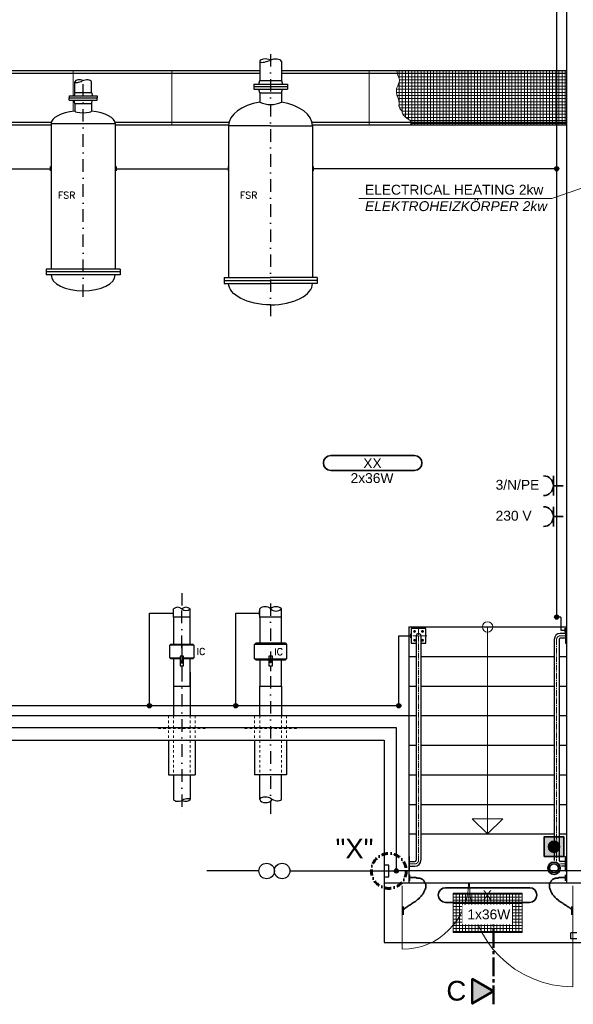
# Model space of a CAD drawing. Header units: millimetres. Extents: x -34778 to 7823654, y -4566 to 50989.
# Tile 16 of 29: x 6580 to 12192, y -2678 to 7309. Entities that reach past the tile are written whole.
import ezdxf

# ---------------------------------------------------------------- set-up
doc = ezdxf.new("R2010")
doc.units = ezdxf.units.MM
for name, pattern in [('ACAD_ISO12W100', [21, 12, -3, 0, -3, 0, -3]), ('DASHDOT', [25.4, 12.7, -6.35, 0, -6.35]), ('JIS_02_1.0', [2, 1, -1]), ('MITTE2', [28.575, 19.05, -3.175, 3.175, -3.175])]:
    doc.linetypes.add(name, pattern=pattern)
for name, color, linetype, lineweight in [('Beleuchtung', 5, 'ACAD_ISO12W100', 35), ('Elektroinstallation', 7, 'Continuous', 35), ('H01N2 1x50', 4, 'Continuous', 35), ('Trennstelle', 36, 'Continuous', 35), ('verz. Bandstahl 30x3_5mm auf Putz', 1, 'GRENZE1', 35), ('verz. Bandstahl 30x3_5mm im Beton', 5, 'GRENZE1', 35)]:
    doc.layers.add(name, color=color, linetype=linetype, lineweight=lineweight)
for name, color, linetype in [('Beschriftung', 7, 'Continuous'), ('P-MU150AUSL', 7, 'Continuous'), ('P-MU200AUSL', 7, 'Continuous'), ('P-MU200EINL', 7, 'Continuous'), ('P-MU250AUSL1', 7, 'Continuous')]:
    doc.layers.add(name, color=color, linetype=linetype)
doc.styles.add('LBB3.5M1000', font='isocp.shx', dxfattribs={"height": 3.5})
doc.styles.add('ROMANS', font='ROMANS', dxfattribs={"height": 0.2})
doc.linetypes.add('GRENZE1', pattern='A,6.35,-2.54,[133,ltypeshp.shx,S=2.54,R=0,X=-2.54,Y=0],-2.54,25.4', length=36.83)
pattern_1 = [(90, (-526.792, 0), (-31.75, 2e-15), []), (180, (-526.792, 0), (-4e-15, -31.75), [])]

msp = doc.modelspace()

# ---------------------------------------------------------------- hatches: boundary and pattern name
at = {"lineweight": 5}
h = msp.add_hatch(dxfattribs=at)
h.set_pattern_fill('NET', color=251, scale=10, angle=90)
h.set_pattern_definition(pattern_1)
h.paths.add_polyline_path([(11122.208, 6789), (10402.98, 6789), (10412.22, 6741.878), (10418.38, 6728.022), (10426.081, 6712.626), (10429.161, 6692.612), (10427.621, 6674.138), (10418.38, 6657.203), (10413.76, 6638.728), (10399.899, 6612.556), (10398.359, 6600.239), (10398.359, 6574.067), (10404.52, 6543.276), (10421.461, 6501.708), (10426.081, 6463.219), (10424.541, 6437.047), (10438.402, 6401.637), (10453.803, 6383.163), (10463.043, 6350.832), (10472.284, 6340.055), (10498.465, 6313.883), (10524.647, 6295.408), (10538.508, 6286.171), (10546.208, 6255.38), (10546.208, 6241), (11122.208, 6241)])
h = msp.add_hatch(dxfattribs=at)
h.set_pattern_fill('NET', color=251, scale=10, angle=90)
h.set_pattern_definition(pattern_1)
h.paths.add_polyline_path([(11122.208, 6241), (12122.208, 6241), (12122.208, 6789), (11122.208, 6789)])
h = msp.add_hatch(color=256)
h.dxf.hatch_style = 1
h.paths.add_polyline_path([(8223.208, 784.239), (8234.805, 804.326), (8211.611, 804.326)])
h = msp.add_hatch(color=256)
h.dxf.hatch_style = 1
h.paths.add_polyline_path([(9123.208, 784.239), (9134.805, 804.326), (9111.611, 804.326)])
at = {"linetype": 'Continuous', "lineweight": 9, "ltscale": 10}
h = msp.add_hatch(dxfattribs=at)
h.set_pattern_fill('ANSI37', color=253, scale=10, angle=45)
h.set_pattern_definition([(90, (11323.208, -1750), (-31.75, 5e-15), []), (180, (11323.208, -1750), (-5e-15, -31.75), [])])
h.paths.add_polyline_path([(10973.208, -1950), (11673.208, -1950), (11673.208, -1550), (10973.208, -1550)])
h = msp.add_hatch(color=256)
h.dxf.hatch_style = 1
h.paths.add_polyline_path([(11384.494, -2544.774), (11168.089, -2669.715), (11168.089, -2419.832)])
at = {"layer": 'Elektroinstallation'}
h = msp.add_hatch(color=2, dxfattribs=at)
h.dxf.hatch_style = 1
h.paths.add_polyline_path([(12096.562, -979.756), (11896.562, -979.756), (11896.562, -1179.756), (12096.562, -1179.756)])
h.paths.add_polyline_path([(12053.235, -1079.756, -1), (11939.89, -1079.756, -1)], flags=16)
at = {"layer": 'Elektroinstallation', "true_color": 0xa02128}
h = msp.add_hatch(color=244, dxfattribs=at)
h.dxf.hatch_style = 1
edge = h.paths.add_edge_path()
edge.add_arc((11996.562, -1079.756), 56.673, 0, 360)
at = {"layer": 'verz. Bandstahl 30x3_5mm auf Putz', "lineweight": -3}
h = msp.add_hatch(color=256, dxfattribs=at)
h.dxf.hatch_style = 1
edge = h.paths.add_edge_path()
edge.add_arc((12023.208, 5797.142), 21.435, 0, 360)
h = msp.add_hatch(color=256, dxfattribs=at)
h.dxf.hatch_style = 1
edge = h.paths.add_edge_path()
edge.add_arc((12023.208, 1250), 21.435, 0, 360)
h = msp.add_hatch(color=256, dxfattribs=at)
h.dxf.hatch_style = 1
edge = h.paths.add_edge_path()
edge.add_arc((7895.178, 350), 21.435, 0, 360)
h = msp.add_hatch(color=256, dxfattribs=at)
h.dxf.hatch_style = 1
edge = h.paths.add_edge_path()
edge.add_arc((8769.777, 350), 21.435, 0, 360)
h = msp.add_hatch(color=256, dxfattribs=at)
h.dxf.hatch_style = 1
edge = h.paths.add_edge_path()
edge.add_arc((10423.208, 350), 21.435, 0, 360)
at = {"layer": 'verz. Bandstahl 30x3_5mm im Beton', "lineweight": -3, "ltscale": 20}
h = msp.add_hatch(color=256, dxfattribs=at)
h.dxf.hatch_style = 1
edge = h.paths.add_edge_path()
edge.add_arc((10398.208, -1325), 21.435, 180, 540)

# ---------------------------------------------------------------- linework, layer by layer
for p, q in [((12123.208, 10500), (12123.208, -1450)), ((9013.658, 6765), (623.208, 6765)), ((9013.658, 6790), (648.208, 6790)), ((12123.208, 6790), (9232.758, 6790)), ((12123.208, 6765), (9232.758, 6765)), ((6899.171, 6265), (5797.245, 6265)), ((6898.208, 6240), (5798.208, 6240)), ((8701.987, 6265), (7547.245, 6265)), ((8698.429, 6240), (7548.208, 6240)), ((12123.208, 6265), (9544.429, 6265)), ((12123.208, 6240), (9547.987, 6240)), ((10523.208, 1150), (10523.208, -1450)), ((10523.208, 1150), (12123.208, 1150)), ((10599.058, 1059.33), (10599.058, -1216.725)), ((10647.358, 1059.33), (10647.358, -1216.725)), ((11999.058, 1023.105), (11999.058, -1216.725)), ((12047.358, 1023.105), (12047.358, -1216.725)), ((12113.208, 1083.48), (12059.433, 1083.48)), ((12113.208, 1035.18), (12059.433, 1035.18)), ((8223.208, 900), (8223.208, 804.326)), ((9123.208, 900), (9123.208, 804.326)), ((10523.208, 850), (10599.058, 850)), ((10647.358, 850), (11999.058, 850)), ((12047.358, 850), (12123.208, 850)), ((8223.208, 756.037), (8223.208, 701.712)), ((9123.208, 756.037), (9123.208, 701.712)), ((10523.208, 550), (10599.058, 550)), ((10647.358, 550), (11999.058, 550)), ((12047.358, 550), (12123.208, 550)), ((-276.792, 250), (10523.208, 250)), ((10523.208, 250), (10599.058, 250)), ((10647.358, 250), (11999.058, 250)), ((12047.358, 250), (12123.208, 250)), ((-526.792, 0), (10273.208, 0)), ((10273.208, 0), (10273.208, -1450)), ((10523.208, -50), (10599.058, -50)), ((10647.358, -50), (11999.058, -50)), ((12047.358, -50), (12123.208, -50)), ((10523.208, -350), (10599.058, -350)), ((10647.358, -350), (11999.058, -350)), ((12047.358, -350), (12123.208, -350)), ((10523.208, -650), (10599.058, -650)), ((10647.358, -650), (11999.058, -650)), ((12047.358, -650), (12123.208, -650)), ((10523.208, -950), (10599.058, -950)), ((10647.358, -950), (11999.058, -950)), ((12047.358, -950), (12123.208, -950)), ((10533.208, -1228.8), (10586.983, -1228.8)), ((10533.208, -1277.1), (10586.983, -1277.1)), ((12113.208, -1228.8), (12059.433, -1228.8)), ((12113.208, -1277.1), (12073.41, -1277.1)), ((17623.208, -1450), (10273.208, -1450)), ((10273.208, -1450), (10273.208, -2050)), ((10273.208, -2050), (14728.208, -2050))]:
    msp.add_line(p, q)
at = {"lineweight": -3}
for p, q in [((9013.658, 1250), (9013.658, 1332.546)), ((9232.758, 1250), (9232.758, 1332.546)), ((9013.658, 250), (9013.658, 550)), ((9232.758, 550), (9232.758, 250))]:
    msp.add_line(p, q, dxfattribs=at)
at = {"linetype": 'MITTE2', "lineweight": 18, "ltscale": 3}
for p, q in [((10623.208, 1145.02), (10623.208, -1216.725)), ((10708.898, 1059.33), (10537.518, 1059.33)), ((12023.208, 1023.105), (12023.208, -1216.725)), ((12113.208, 1059.33), (12059.433, 1059.33)), ((10533.208, -1252.95), (10586.983, -1252.95)), ((12113.208, -1252.95), (12062.151, -1252.95))]:
    msp.add_line(p, q, dxfattribs=at)
at = {"color": 251, "lineweight": 5}
for p, q in [((11323.208, 1150), (11323.208, -950)), ((11323.208, -950), (11168.159, -794.951)), ((11168.159, -794.951), (11323.208, -794.951)), ((11323.208, -950), (11478.257, -794.951)), ((11478.257, -794.951), (11323.208, -794.951)), ((10458.208, -1477), (10458.208, -2120)), ((12188.208, -1477), (12188.208, -2500))]:
    msp.add_line(p, q, dxfattribs=at)
at = {"linetype": 'JIS_02_1.0', "lineweight": 18, "ltscale": 25}
for p, q in [((8086.708, 250), (8086.708, 0)), ((8139.058, 250), (8139.058, -350)), ((8307.358, 250), (8307.358, -350)), ((8359.708, 250), (8359.708, 0)), ((8961.258, 250), (8961.258, 0)), ((9013.658, 250), (9013.658, -350)), ((9232.758, 250), (9232.758, -350)), ((9285.158, 250), (9285.158, 0)), ((8459.708, 130), (7986.708, 130)), ((7986.708, 120), (7986.708, 130)), ((8459.708, 120), (7986.708, 120)), ((8459.708, 120), (8459.708, 130)), ((8861.258, 130), (9385.158, 130)), ((8861.258, 130), (8861.258, 120)), ((8861.258, 120), (9385.158, 120)), ((9385.158, 130), (9385.158, 120))]:
    msp.add_line(p, q, dxfattribs=at)
at = {"linetype": 'MITTE2', "lineweight": 50, "ltscale": 10}
msp.add_line((11384.494, -2677.799), (11384.494, -1822.09), dxfattribs=at)
at = {"linetype": 'Continuous'}
for p, q in [((12228.799, -1952.718), (12168.799, -1952.718)), ((12168.799, -2012.718), (12168.799, -1952.718)), ((12228.799, -2012.718), (12168.799, -2012.718))]:
    msp.add_line(p, q, dxfattribs=at)
at = {"color": 251, "lineweight": 5}
for points in [[(7122.208, 6537), (7122.208, 6789), (6122.208, 6789), (6122.208, 6241), (6898.208, 6241)], [(7548.208, 6241), (8122.208, 6241), (8122.208, 6789), (7122.208, 6789), (7122.208, 6537)], [(9013.658, 6789), (8122.208, 6789), (8122.208, 6241), (8698.488, 6241)], [(9547.928, 6241), (10122.208, 6241), (10122.208, 6789), (9232.758, 6789)], [(7122.208, 6378.563), (7122.208, 6493)], [(7122.208, 6493), (7122.208, 6378.563)], [(7122.208, 6378.563), (7122.208, 6493)], [(7122.208, 6493), (7122.208, 6378.563)]]:
    msp.add_lwpolyline(points, dxfattribs=at)
for points in [[(10122.208, 6241), (11122.208, 6241), (11122.208, 6789), (10122.208, 6789)], [(11122.208, 6789), (10402.98, 6789), (10412.22, 6741.878), (10418.38, 6728.022), (10426.081, 6712.626), (10429.161, 6692.612), (10427.621, 6674.138), (10418.38, 6657.203), (10413.76, 6638.728), (10399.899, 6612.556), (10398.359, 6600.239), (10398.359, 6574.067), (10404.52, 6543.276), (10421.461, 6501.708), (10426.081, 6463.219), (10424.541, 6437.047), (10438.402, 6401.637), (10453.803, 6383.163), (10463.043, 6350.832), (10472.284, 6340.055), (10498.465, 6313.883), (10524.647, 6295.408), (10538.508, 6286.171), (10546.208, 6255.38), (10546.208, 6241), (11122.208, 6241)], [(11122.208, 6241), (12122.208, 6241), (12122.208, 6789), (11122.208, 6789)]]:
    msp.add_lwpolyline(points, close=True, dxfattribs=at)
msp.add_lwpolyline([(10647.358, 984.33), (10698.208, 984.33), (10698.208, 1134.33), (10548.208, 1134.33), (10548.208, 984.33), (10599.058, 984.33)])
at = {"lineweight": 5}
for points in [[(10592.446, 1104.33), (10587.658, 1112.038), (10578.589, 1112.33), (10573.97, 1104.33), (10578.758, 1096.622), (10587.827, 1096.33)], [(10653.97, 1104.33), (10658.758, 1112.038), (10667.827, 1112.33), (10672.446, 1104.33), (10667.658, 1096.622), (10658.589, 1096.33)], [(10592.446, 1014.33), (10587.658, 1006.622), (10578.589, 1006.33), (10573.97, 1014.33), (10578.758, 1022.038), (10587.827, 1022.33)], [(10653.97, 1014.33), (10658.758, 1006.622), (10667.827, 1006.33), (10672.446, 1014.33), (10667.658, 1022.038), (10658.589, 1022.33)]]:
    msp.add_lwpolyline(points, close=True, dxfattribs=at)
for points in [[(12123.208, 1134.33), (12113.208, 1134.33), (12113.208, 984.33), (12123.208, 984.33)], [(8241.31, 756.037), (8241.31, 852.614), (8205.106, 852.614), (8205.106, 756.037)], [(8223.208, 784.239), (8234.805, 804.326), (8211.611, 804.326)], [(9141.31, 756.037), (9141.31, 852.614), (9105.106, 852.614), (9105.106, 756.037)], [(9123.208, 784.239), (9134.805, 804.326), (9111.611, 804.326)], [(10523.208, -1327.95), (10533.208, -1327.95), (10533.208, -1177.95), (10523.208, -1177.95)], [(12123.208, -1327.95), (12113.208, -1327.95), (12113.208, -1177.95), (12123.208, -1177.95)]]:
    msp.add_lwpolyline(points, close=True)
at = {"color": 253, "linetype": 'Continuous', "lineweight": 9, "ltscale": 10}
msp.add_lwpolyline([(10973.208, -1950), (11673.208, -1950), (11673.208, -1550), (10973.208, -1550)], close=True, dxfattribs=at)
at = {"lineweight": 50}
msp.add_lwpolyline([(11384.494, -2544.774), (11168.089, -2669.715), (11168.089, -2419.832)], close=True, dxfattribs=at)
at = {"color": 251, "lineweight": 5}
msp.add_circle((11323.208, 1150), 52.78, dxfattribs=at)
at = {"lineweight": 5}
for centre, radius in [((10583.208, 1104.33), 10), ((10583.208, 1104.33), 5.25), ((10663.208, 1104.33), 10), ((10663.208, 1104.33), 5.25), ((10583.208, 1014.33), 10), ((10583.208, 1014.33), 5.25), ((10663.208, 1014.33), 10), ((10663.208, 1014.33), 5.25)]:
    msp.add_circle(centre, radius, dxfattribs=at)
at = {"color": 253, "linetype": 'Continuous', "lineweight": 9, "ltscale": 10}
msp.add_circle((11323.208, -1750), 30.15, dxfattribs=at)
at = {"lineweight": -3}
for centre, radius, start, end in [((8181.133, 1289.067), 60.504, 45.9405322, 134.0594678), ((8265.283, 1289.067), 60.504, 45.9405322, 134.0594678), ((8265.283, 1376.026), 60.504, 225.9405322, 314.0594678), ((9068.433, 1275.943), 78.767, 45.9405322, 134.0594678), ((9177.983, 1275.943), 78.767, 45.9405322, 134.0594678), ((9177.983, 1389.15), 78.767, 225.9405322, 314.0594678)]:
    msp.add_arc(centre, radius, start, end, dxfattribs=at)
for centre, radius, start, end in [((10623.208, 1059.33), 24.15, 0, 180), ((12059.433, 1023.105), 60.375, 90, 180), ((12059.433, 1023.105), 12.075, 90.0000022, 180), ((10586.983, -1216.725), 12.075, 270.0000022, 0), ((10586.983, -1216.725), 60.375, 270, 0), ((12059.433, -1216.725), 60.375, 180, 181.7503367), ((12059.433, -1216.725), 12.075, 180, 269.9999978)]:
    msp.add_arc(centre, radius, start, end)
at = {"linetype": 'MITTE2', "lineweight": 18, "ltscale": 3}
for centre, start, end in [((12059.433, 1023.105), 90, 180), ((10586.983, -1216.725), 270, 0), ((12059.433, -1216.725), 180, 190.5116553)]:
    msp.add_arc(centre, 36.225, start, end, dxfattribs=at)
at = {"color": 251, "lineweight": 5}
for centre, radius, start, end in [((10458.208, -1450), 670, 270, 0), ((12188.208, -1450), 1050, 180, 270)]:
    msp.add_arc(centre, radius, start, end, dxfattribs=at)
at = {"layer": 'Beleuchtung', "linetype": 'Continuous', "ltscale": 10}
for points in [[(9733.208, 2738.018, -1), (9733.208, 2888.018), (10583.208, 2888.018, -1), (10583.208, 2738.018)], [(10898.208, -1644.881, -1), (10898.208, -1494.881), (11748.208, -1494.881, -1), (11748.208, -1644.881)]]:
    msp.add_lwpolyline(points, format="xyb", close=True, dxfattribs=at)
at = {"layer": 'Beschriftung', "linetype": 'DASHDOT', "lineweight": 60, "ltscale": 5}
msp.add_circle((10321.612, -1325), 177.001, dxfattribs=at)
at = {"layer": 'Elektroinstallation'}
for p, q in [((11990.429, 2682.651), (11990.429, 2482.651)), ((12090.429, 2582.651), (11990.429, 2582.651)), ((11990.429, 2368.564), (11990.429, 2168.564)), ((12090.429, 2268.564), (11990.429, 2268.564))]:
    msp.add_line(p, q, dxfattribs=at)
msp.add_lwpolyline([(11896.562, -1179.756), (12096.562, -1179.756), (12096.562, -979.756), (11896.562, -979.756)], close=True, dxfattribs=at)
at = {"layer": 'Elektroinstallation', "color": 244, "true_color": 0xa02128}
msp.add_circle((11996.562, -1079.756), 56.673, dxfattribs=at)
at = {"layer": 'Elektroinstallation'}
for radius in [62.355, 44.255]:
    msp.add_circle((11996.562, -1298.229), radius, dxfattribs=at)
for centre in [(11890.429, 2582.651), (11890.429, 2268.564)]:
    msp.add_arc(centre, 100, 270, 90, dxfattribs=at)
at = {"layer": 'H01N2 1x50', "linetype": 'Continuous'}
for p, q in [((10532.669, -1365.735), (10532.669, -1424.1)), ((12113.747, -1365.735), (12113.747, -1424.1)), ((10468.488, -1684.797), (10468.488, -1770.398)), ((12177.928, -1684.797), (12177.928, -1770.398))]:
    msp.add_line(p, q, dxfattribs=at)
for points in [[(10536.68, -1392.972), (10538.017, -1392.972), (10539.355, -1392.972), (10540.692, -1392.972), (10547.377, -1392.972), (10554.063, -1392.972), (10560.748, -1392.972), (10568.771, -1392.972), (10576.793, -1392.972), (10584.816, -1392.972), (10588.827, -1392.972), (10592.839, -1392.972), (10596.85, -1392.972), (10601.066, -1392.972), (10604.668, -1396.863), (10608.884, -1396.863), (10611.558, -1396.863), (10614.232, -1396.863), (10616.907, -1396.863), (10620.918, -1396.863), (10624.929, -1396.863), (10628.941, -1396.863), (10633.156, -1396.863), (10636.896, -1399.993), (10640.974, -1400.754), (10642.268, -1400.995), (10643.709, -1400.321), (10644.986, -1400.754), (10647.825, -1401.717), (10650.415, -1403.113), (10653.008, -1404.645), (10657.177, -1407.107), (10661.613, -1409.101), (10665.042, -1412.427), (10666.379, -1413.724), (10667.717, -1415.021), (10669.054, -1416.318), (10671.728, -1418.912), (10674.886, -1421.147), (10677.076, -1424.1), (10678.792, -1426.413), (10679.75, -1429.288), (10681.088, -1431.882), (10682.425, -1434.476), (10683.762, -1437.07), (10685.099, -1439.664), (10685.952, -1441.32), (10688.257, -1441.899), (10689.11, -1443.555), (10690.995, -1447.212), (10691.531, -1451.499), (10693.122, -1455.228), (10694.249, -1457.873), (10697.133, -1460.092), (10697.133, -1463.01), (10697.133, -1465.604), (10697.133, -1468.198), (10697.133, -1470.792), (10697.133, -1474.683), (10697.133, -1478.574), (10697.133, -1482.465), (10697.133, -1485.059), (10697.133, -1487.653), (10697.133, -1490.247), (10697.133, -1494.361), (10694.656, -1498.092), (10693.122, -1501.92), (10690.505, -1508.447), (10687.656, -1514.849), (10685.099, -1521.375), (10683.599, -1525.202), (10682.973, -1529.391), (10681.088, -1533.048), (10678.413, -1538.236), (10675.739, -1543.424), (10673.065, -1548.612), (10670.391, -1553.8), (10667.717, -1558.988), (10665.042, -1564.176), (10663.335, -1567.487), (10659.463, -1569.162), (10657.02, -1571.958), (10651.507, -1578.265), (10646.597, -1585.136), (10640.974, -1591.413), (10635.99, -1596.977), (10630.642, -1602.165), (10624.929, -1606.977), (10621.267, -1610.062), (10616.673, -1611.893), (10612.895, -1614.759), (10605.53, -1620.346), (10600.66, -1629.156), (10592.839, -1634.214), (10590.343, -1635.828), (10587.356, -1636.583), (10584.816, -1638.105), (10580.734, -1640.55), (10577.08, -1643.802), (10572.782, -1645.887), (10570.108, -1647.184), (10567.434, -1648.481), (10564.76, -1649.778), (10562.085, -1651.075), (10559.411, -1652.372), (10556.737, -1653.669), (10554.111, -1654.942), (10554.975, -1659.695), (10552.726, -1661.451), (10550.434, -1663.238), (10546.994, -1663.554), (10544.703, -1665.342), (10543.267, -1666.462), (10542.198, -1668.178), (10540.692, -1669.233), (10535.884, -1672.599), (10529.454, -1673.648), (10524.646, -1677.015), (10523.14, -1678.07), (10522.029, -1679.761), (10520.635, -1680.906), (10518.411, -1682.731), (10514.875, -1683.154), (10512.612, -1684.797), (10511.625, -1685.513), (10513.779, -1688.122), (10512.612, -1688.688), (10511.409, -1689.271), (10509.825, -1688.224), (10508.601, -1688.688), (10505.881, -1689.717), (10503.009, -1690.71), (10500.579, -1692.579), (10499.055, -1693.75), (10498.04, -1695.352), (10496.567, -1696.47), (10492.79, -1699.335), (10488.369, -1701.526), (10484.533, -1704.252), (10483.038, -1705.315), (10481.916, -1707.018), (10480.522, -1708.143), (10479.521, -1708.95), (10477.47, -1707.212), (10476.511, -1708.143), (10475.58, -1709.046), (10477.053, -1711.039), (10476.511, -1712.034), (10475.732, -1713.462), (10472.499, -1714.062), (10472.499, -1715.925), (10472.499, -1717.222), (10472.499, -1718.519), (10472.499, -1719.816)], [(12109.736, -1392.972), (12108.399, -1392.972), (12107.061, -1392.972), (12105.724, -1392.972), (12099.039, -1392.972), (12092.353, -1392.972), (12085.668, -1392.972), (12077.645, -1392.972), (12069.623, -1392.972), (12061.6, -1392.972), (12057.589, -1392.972), (12053.577, -1392.972), (12049.566, -1392.972), (12045.35, -1392.972), (12041.748, -1396.863), (12037.532, -1396.863), (12034.858, -1396.863), (12032.184, -1396.863), (12029.509, -1396.863), (12025.498, -1396.863), (12021.487, -1396.863), (12017.475, -1396.863), (12013.26, -1396.863), (12009.52, -1399.993), (12005.442, -1400.754), (12004.148, -1400.995), (12002.707, -1400.321), (12001.43, -1400.754), (11998.591, -1401.717), (11996.001, -1403.113), (11993.408, -1404.645), (11989.239, -1407.107), (11984.803, -1409.101), (11981.374, -1412.427), (11980.037, -1413.724), (11978.699, -1415.021), (11977.362, -1416.318), (11974.688, -1418.912), (11971.53, -1421.147), (11969.34, -1424.1), (11967.624, -1426.413), (11966.666, -1429.288), (11965.328, -1431.882), (11963.991, -1434.476), (11962.654, -1437.07), (11961.317, -1439.664), (11960.464, -1441.32), (11958.159, -1441.899), (11957.306, -1443.555), (11955.421, -1447.212), (11954.884, -1451.499), (11953.294, -1455.228), (11952.167, -1457.873), (11949.283, -1460.092), (11949.283, -1463.01), (11949.283, -1465.604), (11949.283, -1468.198), (11949.283, -1470.792), (11949.283, -1474.683), (11949.283, -1478.574), (11949.283, -1482.465), (11949.283, -1485.059), (11949.283, -1487.653), (11949.283, -1490.247), (11949.283, -1494.361), (11951.76, -1498.092), (11953.294, -1501.92), (11955.91, -1508.447), (11958.76, -1514.849), (11961.317, -1521.375), (11962.817, -1525.202), (11963.443, -1529.391), (11965.328, -1533.048), (11968.003, -1538.236), (11970.677, -1543.424), (11973.351, -1548.612), (11976.025, -1553.8), (11978.699, -1558.988), (11981.374, -1564.176), (11983.081, -1567.487), (11986.953, -1569.162), (11989.396, -1571.958), (11994.909, -1578.265), (11999.818, -1585.136), (12005.442, -1591.413), (12010.426, -1596.977), (12015.774, -1602.165), (12021.487, -1606.977), (12025.149, -1610.062), (12029.743, -1611.893), (12033.521, -1614.759), (12040.886, -1620.346), (12045.756, -1629.156), (12053.577, -1634.214), (12056.073, -1635.828), (12059.06, -1636.583), (12061.6, -1638.105), (12065.682, -1640.55), (12069.336, -1643.802), (12073.634, -1645.887), (12076.308, -1647.184), (12078.982, -1648.481), (12081.656, -1649.778), (12084.331, -1651.075), (12087.005, -1652.372), (12089.679, -1653.669), (12092.305, -1654.942), (12091.441, -1659.695), (12093.69, -1661.451), (12095.982, -1663.238), (12099.422, -1663.554), (12101.713, -1665.342), (12103.149, -1666.462), (12104.218, -1668.178), (12105.724, -1669.233), (12110.532, -1672.599), (12116.962, -1673.648), (12121.77, -1677.015), (12123.276, -1678.07), (12124.387, -1679.761), (12125.781, -1680.906), (12128.005, -1682.731), (12131.541, -1683.154), (12133.804, -1684.797), (12134.791, -1685.513), (12132.637, -1688.122), (12133.804, -1688.688), (12135.007, -1689.271), (12136.591, -1688.224), (12137.815, -1688.688), (12140.535, -1689.717), (12143.407, -1690.71), (12145.837, -1692.579), (12147.361, -1693.75), (12148.376, -1695.352), (12149.849, -1696.47), (12153.626, -1699.335), (12158.047, -1701.526), (12161.883, -1704.252), (12163.378, -1705.315), (12164.5, -1707.018), (12165.894, -1708.143), (12166.895, -1708.95), (12168.946, -1707.212), (12169.905, -1708.143), (12170.836, -1709.046), (12169.363, -1711.039), (12169.905, -1712.034), (12170.684, -1713.462), (12173.917, -1714.062), (12173.917, -1715.925), (12173.917, -1717.222), (12173.917, -1718.519), (12173.917, -1719.816)]]:
    msp.add_open_spline(points, degree=3, knots=[0, 0, 0, 0, 0.00717411, 0.00717411, 0.00717411, 0.04304465, 0.04304465, 0.04304465, 0.08608949, 0.08608949, 0.08608949, 0.10761199, 0.10761199, 0.10761199, 0.1302314, 0.1302314, 0.1302314, 0.14457962, 0.14457962, 0.14457962, 0.16610213, 0.16610213, 0.16610213, 0.18872153, 0.18872153, 0.18872153, 0.19589564, 0.19589564, 0.19589564, 0.21184238, 0.21184238, 0.21184238, 0.23747296, 0.23747296, 0.23747296, 0.2474677, 0.2474677, 0.2474677, 0.26745719, 0.26745719, 0.26745719, 0.28311529, 0.28311529, 0.28311529, 0.29877323, 0.29877323, 0.29877323, 0.30876797, 0.30876797, 0.30876797, 0.33084316, 0.33084316, 0.33084316, 0.34650126, 0.34650126, 0.34650126, 0.36041917, 0.36041917, 0.36041917, 0.38129604, 0.38129604, 0.38129604, 0.39521395, 0.39521395, 0.39521395, 0.41728891, 0.41728891, 0.41728891, 0.45492603, 0.45492603, 0.45492603, 0.47700116, 0.47700116, 0.47700116, 0.50831736, 0.50831736, 0.50831736, 0.53963356, 0.53963356, 0.53963356, 0.55962305, 0.55962305, 0.55962305, 0.60472474, 0.60472474, 0.60472474, 0.64470384, 0.64470384, 0.64470384, 0.67033427, 0.67033427, 0.67033427, 0.72030799, 0.72030799, 0.72030799, 0.73625473, 0.73625473, 0.73625473, 0.76188516, 0.76188516, 0.76188516, 0.77783189, 0.77783189, 0.77783189, 0.79377879, 0.79377879, 0.79377879, 0.80943689, 0.80943689, 0.80943689, 0.82538363, 0.82538363, 0.82538363, 0.83537837, 0.83537837, 0.83537837, 0.86727201, 0.86727201, 0.86727201, 0.87726675, 0.87726675, 0.87726675, 0.89321349, 0.89321349, 0.89321349, 0.90017244, 0.90017244, 0.90017244, 0.90734655, 0.90734655, 0.90734655, 0.92329329, 0.92329329, 0.92329329, 0.93328816, 0.93328816, 0.93328816, 0.95891849, 0.95891849, 0.95891849, 0.96891324, 0.96891324, 0.96891324, 0.97608735, 0.97608735, 0.97608735, 0.9830463, 0.9830463, 0.9830463, 0.99304104, 0.99304104, 0.99304104, 1, 1, 1, 1], dxfattribs=at)
at = {"layer": 'P-MU150AUSL', "linetype": 'Continuous', "ltscale": 10}
for p, q in [((7139.058, 6570), (7139.058, 6678.932)), ((7307.358, 6570), (7307.358, 6678.932)), ((7080.708, 6537), (7365.708, 6537)), ((7080.708, 6537), (7080.708, 6515)), ((7080.708, 6515), (7365.708, 6515)), ((7080.708, 6493), (7080.708, 6515)), ((7080.708, 6493), (7365.708, 6493)), ((7139.058, 6570), (7130.216, 6537)), ((7139.058, 6460), (7130.216, 6493)), ((7139.058, 6570), (7307.358, 6570)), ((7307.358, 6570), (7316.2, 6537)), ((7307.358, 6460), (7316.2, 6493)), ((7365.708, 6537), (7365.708, 6515)), ((7365.708, 6493), (7365.708, 6515)), ((7139.058, 6460), (7307.358, 6460)), ((7139.058, 6460), (7139.058, 6380.567)), ((7307.358, 6460), (7307.358, 6380.567)), ((6898.208, 6255), (7548.208, 6255)), ((6898.208, 6255), (6898.208, 4780)), ((7548.208, 6255), (7548.208, 4780)), ((7598.208, 4780), (6848.208, 4780)), ((6848.208, 4780), (6848.208, 4720)), ((7598.208, 4750), (6848.208, 4750)), ((7598.208, 4720), (6848.208, 4720)), ((7598.208, 4780), (7598.208, 4720)), ((8139.058, 1250), (8139.058, 1332.546)), ((8307.358, 1250), (8307.358, 1332.546)), ((8345.708, 963.5), (8100.708, 963.5)), ((8100.708, 836.5), (8205.106, 836.5)), ((8241.31, 836.5), (8345.708, 836.5)), ((8139.058, 690), (8139.058, 250)), ((8307.358, 690), (8307.358, 250)), ((8086.708, 0), (8086.708, -350)), ((8359.708, 0), (8359.708, -350)), ((8086.708, -350), (8359.708, -350)), ((8139.058, -350), (8139.058, -598.982)), ((8307.358, -350), (8307.358, -598.982))]:
    msp.add_line(p, q, dxfattribs=at)
for points in [[(8307.358, 973.5), (8307.358, 1250), (8139.058, 1250), (8139.058, 973.5)], [(8205.106, 826.5), (8110.708, 826.5), (8100.708, 836.5), (8100.708, 963.5), (8110.708, 973.5), (8335.708, 973.5), (8345.708, 963.5), (8345.708, 836.5), (8335.708, 826.5), (8241.31, 826.5)], [(8139.058, 826.5), (8139.058, 550), (8307.358, 550), (8307.358, 826.5)]]:
    msp.add_lwpolyline(points, dxfattribs=at)
for centre, major_axis, ratio, start_param, end_param in [((9114.931, 6844.705), (-101.133, 40.842), 0.50988181, 4.83132871, 6.29003412), ((9099.111, 6923.953), (-85.453, -38.754), 0.32393588, 0, 1.57079633), ((9132.49, 6844.705), (100.268, 40.493), 0.51427667, 0, 1.57079633), ((7216.85, 6647.828), (-77.684, 31.372), 0.50988181, 4.83132871, 6.29003412), ((7230.338, 6647.828), (77.02, 31.104), 0.51427667, 0, 1.57079633), ((7204.698, 6708.701), (-65.64, -29.769), 0.32393588, 0, 1.57079633), ((7223.208, 6255), (-325, 0), 0.4, 4.97429609, 6.28318531), ((7223.208, 6380.567), (-84.15, 0), 0.18391698, 0, 3.14159265), ((7223.208, 6255), (-325, 0), 0.4, 3.14159265, 4.45048187), ((7223.208, 4720), (-325, 0), 0.49230769, 0, 3.14159265), ((8216.078, -567.878), (-77.02, -31.104), 0.51427667, 0, 1.57079633), ((8229.566, -567.878), (77.02, -31.104), 0.51427667, 4.83132871, 6.28318531), ((8241.718, -628.751), (65.64, 29.769), 0.32393588, 0, 1.57079633)]:
    msp.add_ellipse(centre, major_axis=major_axis, ratio=ratio, start_param=start_param, end_param=end_param, dxfattribs=at)
at = {"layer": 'P-MU200AUSL', "ltscale": 100}
for p, q in [((8961.258, 0), (8961.258, -350)), ((9285.158, 0), (9285.158, -350)), ((9285.158, -350), (8961.258, -350))]:
    msp.add_line(p, q, dxfattribs=at)
at = {"layer": 'P-MU200EINL', "linetype": 'DASHDOT', "ltscale": 10}
for p, q in [((9123.208, 6961.053), (9123.208, 4300.9)), ((7223.208, 4496.423), (7223.208, 6719.023)), ((8223.208, 1494.066), (8223.208, 1278.497)), ((8223.208, 934.518), (8223.208, 1379)), ((9123.208, 1389.15), (9123.208, 934.856)), ((8223.208, 976.396), (8223.208, -766.001)), ((9123.208, 651.966), (9123.208, -766.001))]:
    msp.add_line(p, q, dxfattribs=at)
at = {"layer": 'P-MU200EINL', "linetype": 'Continuous', "ltscale": 10}
for p, q in [((9013.658, 6885.193), (9013.658, 6692)), ((9232.758, 6885.198), (9232.758, 6692)), ((9003.476, 6654), (9013.658, 6692)), ((9013.658, 6692), (9232.758, 6692)), ((9232.758, 6692), (9242.94, 6654)), ((8953.208, 6654), (9293.208, 6654)), ((8953.208, 6654), (8953.208, 6606)), ((8953.208, 6630), (9293.208, 6630)), ((8953.208, 6606), (9293.208, 6606)), ((9013.658, 6568), (9003.476, 6606)), ((9232.758, 6568), (9242.94, 6606)), ((9293.208, 6654), (9293.208, 6606)), ((9013.658, 6568), (9013.658, 6471.62)), ((9013.658, 6568), (9232.758, 6568)), ((9232.758, 6568), (9232.758, 6471.62)), ((9123.208, 6232), (8698.208, 6232)), ((8698.208, 6232), (8698.208, 4695)), ((9123.208, 6232), (9548.208, 6232)), ((9548.208, 6232), (9548.208, 4695)), ((8652.231, 4695), (9123.208, 4695)), ((8652.231, 4695), (8652.231, 4635)), ((9594.185, 4695), (9123.208, 4695)), ((9594.185, 4695), (9594.185, 4635)), ((8652.231, 4665), (9123.208, 4665)), ((8652.231, 4635), (9123.208, 4635)), ((9594.185, 4665), (9123.208, 4665)), ((9594.185, 4635), (9123.208, 4635)), ((9285.208, 972.5), (8961.208, 972.5)), ((8961.208, 827.5), (9285.208, 827.5)), ((9013.658, -599.265), (9013.658, -350)), ((9232.758, -598.982), (9232.758, -350))]:
    msp.add_line(p, q, dxfattribs=at)
for points in [[(9232.758, 987.5), (9232.758, 1250), (9013.658, 1250), (9013.658, 987.5)], [(9013.658, 812.5), (9013.658, 550), (9232.758, 550), (9232.758, 812.5)]]:
    msp.add_lwpolyline(points, dxfattribs=at)
msp.add_lwpolyline([(8961.208, 827.5), (8961.208, 972.5), (8976.208, 987.5), (9270.208, 987.5), (9285.208, 972.5), (9285.208, 827.5), (9270.208, 812.5), (8976.208, 812.5)], close=True, dxfattribs=at)
msp.add_arc((9123.208, 6723.126), 274.329, 246.4632389, 293.5367611, dxfattribs=at)
for centre, major_axis, ratio, start_param, end_param in [((9123.208, 6232), (425, 0), 0.58352941, 1.83150435, 3.14159265), ((9123.208, 6232), (425, 0), 0.58352941, 0, 1.3100883), ((9123.208, 4635), (425, 0), 0.51294118, 4.71238898, 6.28318531), ((9104.948, -630.935), (-91.29, 31.953), 0.49419056, 4.71238898, 6.28318531), ((9084.773, -573.412), (-71.115, -25.853), 0.73711504, 0, 2.23849084), ((9147.346, -523.303), (85.412, -75.679), 0.57500525, 4.9023319, 6.28318531)]:
    msp.add_ellipse(centre, major_axis=major_axis, ratio=ratio, start_param=start_param, end_param=end_param, dxfattribs=at)
at = {"layer": 'P-MU200EINL', "linetype": 'Continuous', "ltscale": 10, "extrusion": (0, 0, -1)}
msp.add_ellipse((9123.208, 4635), major_axis=(-425, 0), ratio=0.51294118, start_param=4.71238898, end_param=6.28318531, dxfattribs=at)
at = {"layer": 'Trennstelle', "lineweight": -3}
for p, q in [((9004.499, -1325), (8478.11, -1325)), ((9318.635, -1325), (10321.612, -1325))]:
    msp.add_line(p, q, dxfattribs=at)
for centre in [(9083.033, -1325), (9240.101, -1325)]:
    msp.add_circle(centre, 78.534, dxfattribs=at)
at = {"layer": 'verz. Bandstahl 30x3_5mm auf Putz', "lineweight": -3, "ltscale": 5}
for p, q in [((5807.628, 5797.142), (6888.788, 5797.142)), ((6888.788, 5818.577), (6888.788, 5775.706)), ((7557.628, 5818.577), (7557.628, 5775.706)), ((7557.628, 5797.142), (8691.604, 5797.142)), ((8691.604, 5818.577), (8691.604, 5775.706)), ((9554.812, 5818.577), (9554.812, 5775.706)), ((12023.208, 5797.142), (9554.812, 5797.142)), ((8133.987, 1311.923), (8133.987, 1269.053)), ((9008.587, 1311.923), (9008.587, 1269.053)), ((7895.178, 350), (7895.474, 1290.488)), ((7895.474, 1290.488), (8133.987, 1290.488)), ((8769.777, 350), (8769.777, 1290.488)), ((8770.074, 1290.488), (9008.587, 1290.488)), ((12064.906, 1250), (12023.208, 1250)), ((12064.906, 1250), (12064.906, 1117.543)), ((12064.906, 1117.543), (12106.604, 1117.543)), ((12106.604, 1138.979), (12106.604, 1096.108)), ((10423.208, 1059.33), (10541.604, 1059.33)), ((10423.208, 350), (10423.208, 1059.33)), ((10541.604, 1080.765), (10541.604, 1037.895))]:
    msp.add_line(p, q, dxfattribs=at)
for points in [[(10423.208, 350), (-176.792, 350), (-176.792, 10400), (11194.752, 10400)], [(11419.328, 10400), (12023.208, 10400), (12023.208, 1250)]]:
    msp.add_lwpolyline(points, dxfattribs=at)
for centre in [(12023.208, 5797.142), (12023.208, 1250), (7895.178, 350), (8769.777, 350), (10423.208, 350)]:
    msp.add_circle(centre, 21.435, dxfattribs=at)
at = {"layer": 'verz. Bandstahl 30x3_5mm im Beton', "lineweight": -3, "ltscale": 20}
for p, q in [((10398.208, 125), (-401.792, 125)), ((10398.208, -1325), (10398.208, 125)), ((10321.612, -1266.767), (10273.208, -1266.767)), ((10321.612, -1383.233), (10321.612, -1266.767)), ((10273.208, -1383.233), (10321.612, -1383.233)), ((10321.612, -1325), (10398.208, -1325)), ((17498.208, -1325), (10398.208, -1325))]:
    msp.add_line(p, q, dxfattribs=at)
msp.add_circle((10398.208, -1325), 21.435, dxfattribs=at)

# ---------------------------------------------------------------- texts
at = {"layer": 'Beleuchtung', "char_height": 100, "attachment_point": 1, "style": 'LBB3.5M1000'}
for s, width, insert in [('{\\fArial|b0|i0|c0|p34;XX}', 199.19797, (10062.89, 2860.852)), ('{\\fArial|b0|i0|c0|p34;2x36W}', 465.48426, (9934.097, 2709.544))]:
    msp.add_mtext_dynamic_manual_height_columns(s, width=width, gutter_width=17.5, heights=[0], dxfattribs=dict(at, insert=insert))
at = {"layer": 'Beschriftung', "attachment_point": 1, "style": 'LBB3.5M1000'}
for s, width, insert, char_height in [('{\\fArial|b0|i0|c0|p34;3/N/PE}', 421.47197, (11404.643, 2641.672), 100), ('{\\fArial|b0|i0|c0|p34;230 V}', 421.47197, (11404.643, 2327.584), 100), ('\\pi147.29;{\\fArial|b0|i0|c0|p34;WASH ROOM\\P\\pi108.21;\\fArial|b0|i1|c0|p34;WASCHRAUM}', 2055.02439, (-14472.574, 1267.821), 200), ('{\\fArial|b0|i0|c0|p34;"X"}', 221.06718, (9781.723, -998.799), 200), ('{\\fArial|b0|i0|c0|p34;C}', 221.06718, (10905.579, -2440.176), 200)]:
    msp.add_mtext_dynamic_manual_height_columns(s, width=width, gutter_width=17.5, heights=[0], dxfattribs=dict(at, insert=insert, char_height=char_height))
at = {"layer": 'P-MU150AUSL', "linetype": 'Continuous', "ltscale": 10, "style": 'ROMANS'}
for p in [(6967.018, 5494.225), (8812.68, 5494.225)]:
    msp.add_text('FSR', height=70, dxfattribs=at).set_placement(p)
at = {"layer": 'P-MU200AUSL', "ltscale": 100, "style": 'ROMANS'}
msp.add_text('IC', height=70, dxfattribs=at).set_placement((9161.212, 862.801))
at = {"layer": 'P-MU250AUSL1', "linetype": 'Continuous', "ltscale": 10, "style": 'ROMANS'}
msp.add_text('IC', height=70, dxfattribs=at).set_placement((8374.87, 865.637))

# ---------------------------------------------------------------- next in the draw order: texts
at = {"layer": 'Beleuchtung', "insert": (11118.38, -1715.733), "char_height": 100, "attachment_point": 1, "style": 'LBB3.5M1000', "bg_fill": 3, "box_fill_scale": 1.5, "bg_fill_color": 256, "bg_fill_transparency": 0}
msp.add_mtext_dynamic_manual_height_columns('{\\fArial|b0|i0|c0|p34;1x36W}', width=401.41316, gutter_width=17.5, heights=[0], dxfattribs=at)
at = {"layer": 'Beschriftung', "insert": (-10693.042, 6449.506), "char_height": 150, "width": 2941.24072, "attachment_point": 1, "style": 'LBB3.5M1000', "bg_fill": 2}
msp.add_mtext('\\pi98.673;{\\fArial|b1|i0|c0|p34;GROUNDING CONNECTION\\P\\pi307.46;ERDUNGSANSCHLUSS}', dxfattribs=at)

# ---------------------------------------------------------------- next in the draw order: texts
at = {"layer": 'Beleuchtung', "insert": (11273.456, -1522.047), "char_height": 100, "attachment_point": 1, "style": 'LBB3.5M1000'}
msp.add_mtext_dynamic_manual_height_columns('{\\fArial|b0|i0|c0|p34;X}', width=100, gutter_width=17.5, heights=[0], dxfattribs=at)
at = {"layer": 'Beschriftung', "insert": (-12901.419, 5908.299), "char_height": 80, "width": 2941.24072, "attachment_point": 1, "style": 'LBB3.5M1000', "bg_fill": 2}
msp.add_mtext('\\pi1252.5;{\\fArial|b0|i0|c0|p34;(INSIDE)\\P\\pi1264.9;(INNEN)\\P\\pi1068;NOT TO SCALE\\P\\pi995.01;OHNE MASSSTAB}', dxfattribs=at)

# ---------------------------------------------------------------- next in the draw order: linework, layer by layer
at = {"layer": 'Beschriftung', "lineweight": 5}
for p, q in [((11975.463, 5493.989), (12452.793, 5660.112)), ((10018.279, 5493.989), (11975.463, 5493.989))]:
    msp.add_line(p, q, dxfattribs=at)

# ---------------------------------------------------------------- next in the draw order: texts
at = {"layer": 'Beschriftung', "insert": (10080.146, 5634.645), "char_height": 100, "attachment_point": 1, "style": 'LBB3.5M1000'}
msp.add_mtext_dynamic_manual_height_columns('{\\fArial|b0|i0|c0|p34;ELECTRICAL HEATING 2kw\\P\\fArial|b0|i1|c0|p34;ELEKTROHEIZKÖRPER 2kw}', width=1892.84052, gutter_width=17.5, heights=[0], dxfattribs=at)

doc.saveas('drawing.dxf')
